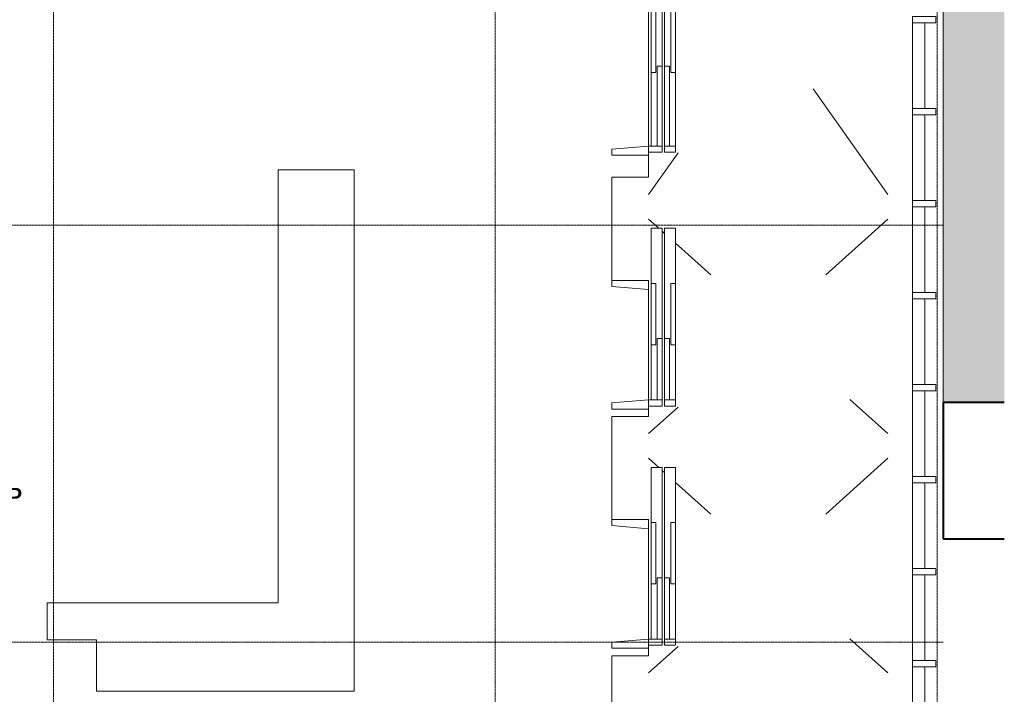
# Model space of a CAD drawing. Header units: millimetres. Extents: x 5617 to 168562, y 7718 to 149254.
# Tile 41 of 76: x 64351 to 72374, y 70375 to 75875. Entities that reach past the tile are written whole.
import ezdxf

# ---------------------------------------------------------------- set-up
doc = ezdxf.new("R2010")
doc.units = ezdxf.units.MM
doc.linetypes.add('ADSK_Линия сетки', pattern=[25, 20, -2.5, 0, -2.5])
doc.linetypes.add('Линия сетки', pattern=[25, 20, -2.5, 0, -2.5])
for name, color, linetype, lineweight in [('Двери', 7, 'Continuous', 18), ('Импосты витража', 7, 'Continuous', 18), ('Марки помещений', 7, 'Continuous', 20), ('Оси', 7, 'Continuous', 9), ('Перекрытия', 7, 'Continuous', 18), ('Штриховка поверхностей', 7, 'Continuous', 18)]:
    doc.layers.add(name, color=color, linetype=linetype, lineweight=lineweight)
doc.styles.add('Arial_3', font='arial.ttf', dxfattribs={"width": 0.9, "height": 200})

# ---------------------------------------------------------------- blocks, each defined once
blk = doc.blocks.new('135_SLK_GD_AR_rvt-1-МКСС_K1_K1_L01__-2_700__Лотки')
at = {"layer": 'Перекрытия', "color": 253, "true_color": 0xaaaaaa}
for p, q in [((57350, 75150), (57350, 75850)), ((57450.4, 75150), (57450.4, 75850)), ((57350, 74400), (57350, 75100)), ((57450.4, 74400), (57450.4, 75100)), ((57350, 73650), (57350, 74350)), ((57450.4, 73650), (57450.4, 74350)), ((57350, 72900), (57350, 73600)), ((57450.4, 72900), (57450.4, 73600)), ((57350, 72150), (57350, 72850)), ((57450.4, 72150), (57450.4, 72850)), ((57350, 71400), (57350, 72100)), ((57450.4, 71400), (57450.4, 72100)), ((57350, 70650), (57350, 71350)), ((57450.4, 70650), (57450.4, 71350)), ((57350, 69900), (57350, 70600)), ((57450.4, 69900), (57450.4, 70600))]:
    blk.add_line(p, q, dxfattribs=at)
blk = doc.blocks.new('A_MEQ_Elevator - Л2-2614988-МКСС_K1_K1_L01__-2_700__Лотки')
at = {"layer": 'Двери', "color": 253, "true_color": 0xaaaaaa}
for p, q in [((-500, 370), (-950, 370)), ((-950, 370), (-950, 280)), ((-500, 370), (-500, 330)), ((0, 370), (-500, 370)), ((-500, 330), (0, 330)), ((0, 330), (0, 370)), ((450, 370), (0, 370)), ((500, 370), (450, 370)), ((450, 370), (450, 280)), ((500, 280), (500, 370)), ((-950, 280), (-50, 280)), ((-50, 260), (-950, 260)), ((-950, 260), (-950, 170)), ((-50, 320), (-50, 280)), ((450, 320), (-50, 320)), ((-50, 280), (450, 280)), ((450, 260), (-50, 260)), ((-50, 260), (-50, 220)), ((450, 280), (450, 320)), ((450, 280), (500, 280)), ((450, 220), (450, 260)), ((450, 260), (450, 150)), ((500, 260), (450, 260)), ((500, 150), (500, 260)), ((-950, 170), (-500, 170)), ((0, 210), (-500, 210)), ((-500, 210), (-500, 170)), ((-500, 170), (0, 170)), ((-50, 220), (450, 220)), ((0, 170), (0, 210)), ((0, 170), (450, 170)), ((-450, 150), (-525, 150)), ((-525, 150), (-525, -150)), ((-475, -150), (-450, 150)), ((450, 150), (500, 150)), ((450, 150), (475, -150)), ((525, 150), (500, 150)), ((525, -150), (525, 150)), ((-525, -150), (-475, -150)), ((475, -150), (525, -150))]:
    blk.add_line(p, q, dxfattribs=at)
blk = doc.blocks.new('A_MEQ_Elevator - Л1-2615087-МКСС_K1_K1_L01__-2_700__Лотки')
at = {"layer": 'Двери', "color": 253, "true_color": 0xaaaaaa}
for p, q in [((-650, 370), (-1250, 370)), ((-1250, 370), (-1250, 280)), ((-650, 370), (-650, 330)), ((0, 370), (-650, 370)), ((-650, 330), (0, 330)), ((0, 330), (0, 370)), ((600, 370), (0, 370)), ((650, 370), (600, 370)), ((600, 370), (600, 280)), ((650, 280), (650, 370)), ((-1250, 280), (-50, 280)), ((-50, 260), (-1250, 260)), ((-1250, 260), (-1250, 170)), ((-50, 320), (-50, 280)), ((600, 320), (-50, 320)), ((-50, 280), (600, 280)), ((600, 260), (-50, 260)), ((-50, 260), (-50, 220)), ((600, 280), (600, 320)), ((600, 280), (650, 280)), ((600, 220), (600, 260)), ((600, 260), (600, 150)), ((650, 260), (600, 260)), ((650, 150), (650, 260)), ((-1250, 170), (-650, 170)), ((0, 210), (-650, 210)), ((-650, 210), (-650, 170)), ((-650, 170), (0, 170)), ((-50, 220), (600, 220)), ((0, 170), (0, 210)), ((0, 170), (600, 170)), ((-600, 150), (-675, 150)), ((-675, 150), (-675, -150)), ((-625, -150), (-600, 150)), ((600, 150), (650, 150)), ((600, 150), (625, -150)), ((675, 150), (650, 150)), ((675, -150), (675, 150)), ((-675, -150), (-625, -150)), ((625, -150), (675, -150))]:
    blk.add_line(p, q, dxfattribs=at)
blk = doc.blocks.new('135_SLK_K1_AR_rvt-1-МКСС_K1_K1_L01__-2_700__Лотки')
at = {"layer": 'Штриховка поверхностей', "lineweight": 5, "true_color": 0xf0fdfe}
blk.add_hatch(color=7, dxfattribs=at).paths.add_polyline_path([(58098.4, 72755), (58098.4, 77650), (57600, 77650), (57600, 72755)])
at = {"color": 253, "lineweight": 18, "true_color": 0xaaaaaa}
for p, q in [((56540, 75310), (57150, 74450)), ((55199.5, 74450), (55440, 74789.1)), ((55199.5, 74250), (55283.1, 74175)), ((56642.9, 73795), (57150, 74250)), ((55310, 74150.9), (55330, 74132.9)), ((55420, 74052.2), (55706.6, 73795)), ((56840, 72778.1), (57150, 72500)), ((55199.5, 72500), (55440, 72715.8)), ((55199.5, 72300), (55283.1, 72225)), ((56642.9, 71845), (57150, 72300)), ((55310, 72200.9), (55330, 72182.9)), ((55420, 72102.2), (55706.6, 71845)), ((56840, 70828.1), (57150, 70550)), ((55199.5, 70550), (55440, 70765.8))]:
    blk.add_line(p, q, dxfattribs=at)
at = {"layer": 'Перекрытия', "color": 253, "true_color": 0xaaaaaa}
for p, q in [((57600, 72755), (57600, 77650)), ((55199.5, 74845), (55199.5, 75990)), ((55199.5, 74590), (55199.5, 74770)), ((52180, 71120), (52180, 74650)), ((52180, 74650), (52800, 74650)), ((52800, 74650), (52800, 70400)), ((54900, 73750), (54900, 74590)), ((54900, 74590), (55199.5, 74590)), ((55199.5, 72775), (55199.5, 73675)), ((55199.5, 72640), (55199.5, 72700)), ((54900, 71800), (54900, 72640)), ((54900, 72640), (55199.5, 72640)), ((55199.5, 70825), (55199.5, 71725)), ((50300, 71120), (52180, 71120)), ((50300, 70818), (50300, 71120)), ((50700, 70818), (50300, 70818)), ((50700, 70400), (50700, 70818)), ((54900, 70210), (54900, 70690)), ((54900, 70690), (55199.5, 70690)), ((55199.5, 70690), (55199.5, 70750)), ((52800, 70400), (50700, 70400))]:
    blk.add_line(p, q, dxfattribs=at)
at = {"layer": 'Перекрытия', "color": 253, "lineweight": 40, "true_color": 0xaaaaaa}
for p, q in [((57600, 72755), (57600, 71642.5)), ((58098.4, 72755), (57600, 72755)), ((57600, 71642.5), (58098.4, 71642.5))]:
    blk.add_line(p, q, dxfattribs=at)
at = {"layer": 'Двери', "color": 21, "lineweight": 18, "true_color": 0xffaaaa, "rotation": 270}
for name, p in [('A_MEQ_Elevator - Л1-2615087-МКСС_K1_K1_L01__-2_700__Лотки', (55050, 75445)), ('A_MEQ_Elevator - Л2-2614988-МКСС_K1_K1_L01__-2_700__Лотки', (55050, 73225)), ('A_MEQ_Elevator - Л2-2614988-МКСС_K1_K1_L01__-2_700__Лотки', (55050, 71275))]:
    blk.add_blockref(name, p, dxfattribs=at)
blk = doc.blocks.new('Rectangular Mullion - R_InvisibleFrame_50Wx250H-7449809-МКСС_K1_K1_L01__-2_700__Лотки')
at = {"layer": 'Импосты витража', "color": 253, "lineweight": 5, "true_color": 0xaaaaaa}
for p, q in [((-25, 60), (-25, 250)), ((-25, 250), (25, 250)), ((25, 250), (25, 60)), ((25, 60), (-25, 60))]:
    blk.add_line(p, q, dxfattribs=at)
blk = doc.blocks.new('135_SLK_K1_AR_FCD_rvt-1-МКСС_K1_K1_L01__-2_700__Лотки')
at = {"layer": 'Импосты витража', "color": 253, "lineweight": 5, "true_color": 0xaaaaaa, "extrusion": (0, 0, -1), "rotation": 270.0000000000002}
for p in [(-57600, 75875), (-57600, 75125), (-57600, 74375), (-57600, 73625), (-57600, 72875), (-57600, 72125), (-57600, 71375), (-57600, 70625)]:
    blk.add_blockref('Rectangular Mullion - R_InvisibleFrame_50Wx250H-7449809-МКСС_K1_K1_L01__-2_700__Лотки', p, dxfattribs=at)

msp = doc.modelspace()

# ---------------------------------------------------------------- linework, layer by layer
at = {"layer": 'Оси', "linetype": 'Линия сетки'}
for p, q in [((64625.9, 57451), (64625.9, 77718.9)), ((68225.9, 57451), (68225.9, 77718.9)), ((71825.9, 57451), (71825.9, 77718.9))]:
    msp.add_line(p, q, dxfattribs=at)
at = {"layer": 'Оси', "linetype": 'ADSK_Линия сетки'}
for p, q in [((71875.9, 74200), (25554.5, 74200)), ((71875.9, 70800), (25554.5, 70800))]:
    msp.add_line(p, q, dxfattribs=at)

# ---------------------------------------------------------------- block references
at = {"lineweight": 5}
for name in ['135_SLK_GD_AR_rvt-1-МКСС_K1_K1_L01__-2_700__Лотки', '135_SLK_K1_AR_FCD_rvt-1-МКСС_K1_K1_L01__-2_700__Лотки', '135_SLK_K1_AR_rvt-1-МКСС_K1_K1_L01__-2_700__Лотки']:
    msp.add_blockref(name, (14275.9, 0), dxfattribs=at)

# ---------------------------------------------------------------- texts
at = {"layer": 'Марки помещений', "lineweight": 9, "insert": (63075.2, 72169.4), "char_height": 200, "width": 1608.987, "attachment_point": 1, "style": 'Arial_3'}
msp.add_mtext('Вестибюль', dxfattribs=at)

doc.saveas('drawing.dxf')
